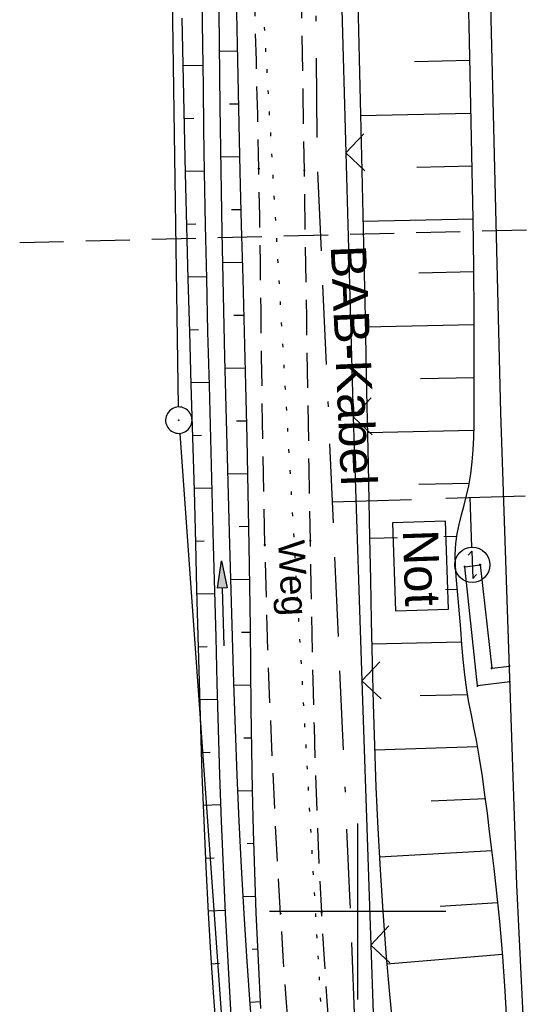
# Model space of a CAD drawing. Extents: x 508885 to 509191, y 457896 to 458644.
# Tile 25 of 58: x 508981 to 509009, y 458195 to 458251. Entities that reach past the tile are written whole.
import ezdxf

# ---------------------------------------------------------------- set-up
doc = ezdxf.new("R2010")
doc.units = 0
doc.header["$LTSCALE"] = 10
doc.header["$MEASUREMENT"] = 0
for name, pattern in [('ACAD_ISO16W100', [73, 15, -6.5, 15, -6.5, 15, -7, 1, -7]), ('AUSGEZOGEN', [0]), ('LT00', [0]), ('LT11', [0.3, 0.2, -0.1]), ('LT17', [0.15, 0.1, -0.05]), ('PUNKTX2_STR', [0.6, 0.1, -0.5])]:
    doc.linetypes.add(name, pattern=pattern)
doc.layers.get('0').update_dxf_attribs({"linetype": 'LT00'})
for name, color, linetype in [('--EK_FBR', 1, 'LT00'), ('--EK_ST-93-1', 30, 'LT17'), ('--EL_DFK_AB_L', 21, 'LT00'), ('--EL_DFK_AB_P', 7, 'LT00'), ('BAB-KABEL', 220, 'ACAD_ISO16W100'), ('BAB-KABEL_TEXT', 221, 'Continuous'), ('BAB-NS_SYB', 221, 'Continuous'), ('BAB-NS_TEXT', 221, 'Continuous'), ('DFK_AB_L', 21, 'LT00'), ('DFK_AB_P', 7, 'LT00'), ('DFK_NUTZUNGSGRENZE', 70, 'PUNKTX2_STR'), ('FELDWEG_TEXT', 250, 'Continuous'), ('PFEIL', 140, 'AUSGEZOGEN'), ('V112_AFBR_BAB', 250, 'LT00'), ('V112_BOESCH', 250, 'LT00'), ('V112_BOSCHUNG', 250, 'LT00'), ('V112_FELDWEG', 250, 'LT11'), ('V112_GEHWEG', 250, 'LT00'), ('V112_GRABEN', 250, 'LT00'), ('V112_RASTER', 250, 'LT00'), ('V112_ZAUN', 40, 'LT00')]:
    doc.layers.add(name, color=color, linetype=linetype)
doc.styles.add('Beschrift', font='ARIAL.TTF')

# ---------------------------------------------------------------- blocks, each defined once
blk = doc.blocks.new('SYMB0003')
at = {"color": 0, "linetype": 'ByBlock'}
for p, q in [((-0.015712, 0), (0.010166, 0.012015)), ((0, -0.021257), (-0.015712, 0)), ((0.010166, 0.012015), (0, -0.021257))]:
    blk.add_line(p, q, dxfattribs=at)
for points in [[(-0.031395, 0.499013), (-0.093691, 0.491144), (-0.154509, 0.475528), (-0.21289, 0.452414), (-0.267913, 0.422164), (-0.318712, 0.385257), (-0.364484, 0.342274), (-0.404509, 0.293893), (-0.438154, 0.240877), (-0.464888, 0.184062), (-0.484292, 0.124345), (-0.496058, 0.062667), (-0.5, 0)], [(0.5, 0), (0.496057, 0.062667), (0.484292, 0.124345), (0.464888, 0.184062), (0.438153, 0.240877), (0.404509, 0.293893), (0.364484, 0.342274), (0.318712, 0.385257), (0.267913, 0.422164), (0.21289, 0.452414), (0.154509, 0.475528), (0.093691, 0.491144), (0.031395, 0.499013), (-0.031395, 0.499013)], [(-0.5, 0), (-0.496058, -0.062667), (-0.484292, -0.124345), (-0.464888, -0.184062), (-0.438154, -0.240877), (-0.404509, -0.293893), (-0.364485, -0.342274), (-0.318712, -0.385257), (-0.267914, -0.422164), (-0.21289, -0.452414), (-0.154509, -0.475529), (-0.093691, -0.491144), (-0.031395, -0.499014), (0.031395, -0.499014)], [(0.031395, -0.499014), (0.093691, -0.491144), (0.154509, -0.475529), (0.21289, -0.452414), (0.267914, -0.422164), (0.318712, -0.385257), (0.364485, -0.342274), (0.404509, -0.293893), (0.438154, -0.240877), (0.464889, -0.184062), (0.484292, -0.124345), (0.496058, -0.062667), (0.5, 0)]]:
    blk.add_lwpolyline(points, dxfattribs=at)
blk = doc.blocks.new('Pfreil3')
at = {"layer": 'PFEIL'}
blk.add_hatch(color=256, dxfattribs=at).paths.add_polyline_path([(-1.549, 0.273), (-1.549, -0.273), (0, 0)])
for p, q in [((-1.549, 0), (-4.831, 0)), ((-1.549, -0.273), (-1.549, 0.273)), ((-1.549, 0.273), (0, 0)), ((0, 0), (-1.549, -0.273))]:
    blk.add_line(p, q, dxfattribs=at)
blk = doc.blocks.new('SYMB0011')
at = {"color": 0, "linetype": 'ByBlock'}
for p, q in [((0.5, 0), (-0.5, 0)), ((0, 0.5), (0, -0.5))]:
    blk.add_line(p, q, dxfattribs=at)
blk = doc.blocks.new('SYMB0024')
at = {"color": 0, "linetype": 'ByBlock'}
for p, q in [((-0.5, 0.5), (0, 0)), ((0, 0), (0.5, 0.5))]:
    blk.add_line(p, q, dxfattribs=at)
blk = doc.blocks.new('NS-SYMB')
at = {"layer": 'BAB-NS_SYB'}
for p, q in [((0.179, 0.071), (0.25, 0)), ((-0.25, 0), (0.25, 0)), ((-0.25, 0), (-0.179, -0.071))]:
    blk.add_line(p, q, dxfattribs=at)
blk.add_circle((0, 0), 0.325, dxfattribs=at)

msp = doc.modelspace()

# ---------------------------------------------------------------- linework, layer by layer
at = {"layer": '--EK_FBR', "linetype": 'LT11', "flags": 128}
for points in [[(509036.495, 457899.887), (509036.18, 457901.445), (509035.062, 457907.213), (509033.993, 457912.99), (509032.97, 457918.776), (509031.993, 457924.569), (509031.553, 457927.268), (509031.121, 457929.969), (509030.694, 457932.671), (509030.271, 457935.373), (509029.848, 457938.075), (509029.425, 457940.777), (509028.998, 457943.479), (509028.424, 457947.064), (509027.843, 457950.648), (509027.257, 457954.231), (509026.668, 457957.814), (509026.077, 457961.397), (509025.487, 457964.979), (509024.901, 457968.562), (509024.319, 457972.146), (509023.744, 457975.731), (509023.164, 457979.405), (509022.591, 457983.079), (509022.024, 457986.755), (509021.461, 457990.431), (509020.901, 457994.108), (509020.34, 457997.785), (509019.779, 458001.461), (509019.214, 458005.138), (509018.804, 458007.79), (509018.394, 458010.442), (509017.988, 458013.095), (509017.588, 458015.749), (509017.198, 458018.404), (509016.82, 458021.06), (509016.457, 458023.719), (509016.124, 458026.293), (509015.805, 458028.868), (509015.497, 458031.445), (509015.198, 458034.023), (509014.904, 458036.602), (509014.614, 458039.182), (509014.323, 458041.761), (509014.03, 458044.34), (509013.73, 458046.919), (509013.422, 458049.496), (509013.07, 458052.329), (509012.707, 458055.161), (509012.337, 458057.991), (509011.962, 458060.821), (509011.586, 458063.651), (509011.213, 458066.481), (509010.845, 458069.312), (509010.486, 458072.144), (509010.138, 458074.976), (509009.807, 458077.811), (509009.557, 458080.047), (509009.317, 458082.285), (509009.082, 458084.523), (509008.849, 458086.762), (509008.617, 458089.001), (509008.381, 458091.24), (509008.115, 458093.715), (509007.844, 458096.19), (509007.574, 458098.665), (509007.307, 458101.14), (509007.047, 458103.616), (509006.798, 458106.093), (509006.563, 458108.57), (509006.347, 458111.049), (509006.152, 458113.529), (509005.983, 458116.01), (509005.843, 458118.493), (509005.765, 458120.206), (509005.698, 458121.919), (509005.639, 458123.633), (509005.584, 458125.347), (509005.529, 458127.061), (509005.469, 458128.775), (509005.402, 458130.489), (509005.323, 458132.202), (509005.142, 458135.285), (509004.908, 458138.365), (509004.621, 458141.44), (509004.28, 458144.51), (509003.884, 458147.573), (509003.367, 458151.035), (509002.778, 458154.484), (509002.115, 458157.921), (509001.736, 458159.729), (509001.342, 458161.534), (509000.937, 458163.337), (509000.526, 458165.138), (509000.113, 458166.939), (508999.705, 458168.741), (508999.305, 458170.544), (508998.918, 458172.349), (508998.549, 458174.157), (508998.204, 458175.97), (508997.794, 458178.337), (508997.428, 458180.711), (508997.102, 458183.092), (508996.812, 458185.48), (508996.554, 458187.871), (508996.325, 458190.267), (508996.121, 458192.666), (508995.938, 458195.068), (508995.772, 458197.47), (508995.62, 458199.873), (508995.325, 458205.103), (508995.078, 458210.331), (508994.879, 458215.559), (508994.729, 458220.789), (508994.671, 458223.459), (508994.623, 458226.13), (508994.582, 458228.801), (508994.546, 458231.473), (508994.511, 458234.144), (508994.475, 458236.816), (508994.435, 458239.488), (508994.388, 458242.159), (508994.323, 458245.233), (508994.247, 458248.307), (508994.164, 458251.38), (508994.075, 458254.453), (508993.983, 458257.526), (508993.891, 458260.6), (508993.8, 458263.673), (508993.716, 458266.642), (508993.639, 458269.611), (508993.57, 458272.581), (508993.511, 458275.55), (508993.465, 458278.52), (508993.433, 458281.49), (508993.418, 458284.46), (508993.418, 458286.652), (508993.425, 458288.845), (508993.436, 458291.037), (508993.447, 458293.23), (508993.464, 458300.395), (508993.449, 458307.561), (508993.404, 458314.726), (508993.375, 458317.831), (508993.343, 458320.937), (508993.31, 458324.042), (508993.278, 458327.147), (508993.249, 458330.252), (508993.227, 458333.358), (508993.212, 458336.463), (508993.207, 458339.461), (508993.21, 458342.46), (508993.22, 458345.458), (508993.233, 458348.457), (508993.25, 458351.455), (508993.267, 458354.454), (508993.283, 458357.452), (508993.297, 458360.455), (508993.31, 458363.459), (508993.325, 458366.462), (508993.344, 458369.465), (508993.368, 458372.469), (508993.401, 458375.472), (508993.443, 458378.475), (508993.517, 458382.413), (508993.613, 458386.35), (508993.733, 458390.287), (508993.879, 458394.222), (508994.051, 458398.157), (508994.251, 458402.09), (508994.421, 458405.053), (508994.604, 458408.014), (508994.798, 458410.975), (508995, 458413.936), (508995.207, 458416.896), (508995.415, 458419.857), (508995.622, 458422.817), (508995.825, 458425.778), (508996, 458428.405), (508996.172, 458431.032), (508996.345, 458433.658), (508996.523, 458436.285), (508996.708, 458438.91), (508996.905, 458441.535), (508997.116, 458444.159), (508997.347, 458446.81), (508997.593, 458449.46), (508997.852, 458452.109), (508998.121, 458454.757), (508998.398, 458457.404), (508998.68, 458460.05), (508998.964, 458462.696), (508999.248, 458465.341), (508999.607, 458468.715), (508999.962, 458472.088), (509000.317, 458475.462), (509000.673, 458478.837), (509001.033, 458482.214), (509001.398, 458485.592), (509001.537, 458486.858), (509001.683, 458488.124), (509001.839, 458489.388), (509002.011, 458490.649), (509002.204, 458491.906), (509002.422, 458493.158), (509002.671, 458494.404), (509002.919, 458495.501), (509003.186, 458496.595), (509003.465, 458497.686), (509003.747, 458498.776), (509004.026, 458499.867), (509004.292, 458500.961), (509004.538, 458502.059), (509004.745, 458503.089), (509004.932, 458504.123), (509005.106, 458505.16), (509005.271, 458506.198), (509005.434, 458507.237), (509005.6, 458508.276), (509005.834, 458509.672), (509006.078, 458511.067), (509006.327, 458512.46), (509006.577, 458513.853), (509006.822, 458515.247), (509007.057, 458516.642), (509007.382, 458518.714), (509007.679, 458520.79), (509007.954, 458522.87), (509008.21, 458524.952), (509008.451, 458527.037), (509008.683, 458529.123), (509008.908, 458531.21), (509009.131, 458533.298), (509009.357, 458535.386), (509009.59, 458537.472), (509009.967, 458540.675), (509010.368, 458543.875), (509010.79, 458547.071), (509011.23, 458550.265), (509011.687, 458553.457), (509012.157, 458556.646), (509012.638, 458559.834), (509012.972, 458562.009)], [(509038.565, 457899.833), (509038.517, 457900.069), (509037.883, 457903.29), (509037.269, 457906.515), (509036.673, 457909.744), (509036.094, 457912.975), (509035.529, 457916.21), (509034.975, 457919.447), (509034.431, 457922.685), (509033.894, 457925.924), (509033.274, 457929.705), (509032.66, 457933.487), (509032.048, 457937.268), (509031.437, 457941.05), (509030.825, 457944.831), (509030.073, 457949.46), (509029.318, 457954.088), (509028.561, 457958.716), (509027.805, 457963.344), (509027.05, 457967.973), (509026.298, 457972.601), (509025.55, 457977.231), (509025.432, 457977.97), (509024.588, 457983.254), (509023.637, 457989.278), (509022.699, 457995.304), (509021.775, 458001.333), (509020.867, 458007.364), (509020.383, 458010.623), (509019.907, 458013.882), (509019.439, 458017.143), (509018.981, 458020.405), (509018.535, 458023.669), (509018.1, 458026.959), (509017.676, 458030.25), (509017.263, 458033.543), (509016.858, 458036.837), (509016.459, 458040.132), (509016.063, 458043.428), (509015.67, 458046.723), (509015.276, 458050.019), (509014.789, 458054.069), (509014.301, 458058.119), (509013.812, 458062.168), (509013.323, 458066.218), (509012.837, 458070.268), (509012.354, 458074.318), (509011.875, 458078.369), (509011.481, 458081.748), (509011.093, 458085.129), (509010.712, 458088.51), (509010.341, 458091.894), (509009.979, 458095.299), (509009.631, 458098.705), (509009.3, 458102.114), (509008.988, 458105.524), (509008.698, 458108.935), (509008.432, 458112.348), (509008.194, 458115.761), (509007.986, 458119.175), (509007.849, 458121.785), (509007.732, 458124.396), (509007.637, 458127.01), (509007.565, 458129.626), (509007.518, 458132.247), (509007.501, 458133.81), (509007.487, 458135.373), (509007.471, 458136.937), (509007.445, 458138.499), (509007.404, 458140.06), (509007.342, 458141.618), (509007.253, 458143.172), (509007.13, 458144.722), (509006.968, 458146.267), (509006.76, 458147.805), (509006.538, 458149.147), (509006.281, 458150.484), (509005.996, 458151.817), (509005.688, 458153.148), (509005.363, 458154.475), (509005.027, 458155.801), (509004.684, 458157.126), (509004.341, 458158.451), (509003.701, 458160.974), (509003.083, 458163.5), (509002.491, 458166.03), (509001.928, 458168.564), (509001.397, 458171.104), (509000.901, 458173.651), (509000.446, 458176.205), (509000.023, 458178.82), (508999.643, 458181.443), (508999.302, 458184.073), (508998.998, 458186.708), (508998.729, 458189.348), (508998.493, 458191.991), (508998.286, 458194.637), (508998.107, 458197.286), (508997.952, 458199.935), (508997.821, 458202.574), (508997.709, 458205.212), (508997.615, 458207.851), (508997.535, 458210.49), (508997.467, 458213.13), (508997.408, 458215.769), (508997.357, 458218.408), (508997.309, 458221.048), (508997.238, 458225.249), (508997.17, 458229.451), (508997.104, 458233.653), (508997.038, 458237.855), (508996.97, 458242.057), (508996.898, 458246.465), (508996.823, 458250.873), (508996.748, 458255.28), (508996.673, 458259.688), (508996.6, 458264.095), (508996.537, 458268.034), (508996.477, 458271.972), (508996.423, 458275.91), (508996.375, 458279.848), (508996.336, 458283.787), (508996.311, 458286.935), (508996.291, 458290.084), (508996.275, 458293.232), (508996.262, 458296.326), (508996.25, 458299.421), (508996.237, 458302.515), (508996.222, 458305.609), (508996.201, 458308.703), (508996.174, 458311.798), (508996.139, 458314.892), (508996.102, 458317.583), (508996.059, 458320.274), (508996.016, 458322.965), (508995.976, 458325.655), (508995.942, 458328.346), (508995.917, 458331.037), (508995.904, 458333.727), (508995.908, 458336.418), (508995.927, 458338.789), (508995.957, 458341.159), (508995.996, 458343.53), (508996.039, 458345.901), (508996.084, 458348.272), (508996.126, 458350.643), (508996.162, 458353.014), (508996.189, 458355.385), (508996.203, 458357.756), (508996.202, 458360.048), (508996.19, 458362.339), (508996.171, 458364.631), (508996.149, 458366.923), (508996.128, 458369.215), (508996.113, 458371.506), (508996.107, 458373.798), (508996.115, 458376.089), (508996.141, 458378.38), (508996.19, 458380.737), (508996.259, 458383.094), (508996.346, 458385.451), (508996.448, 458387.807), (508996.562, 458390.163), (508996.685, 458392.519), (508996.814, 458394.875), (508996.947, 458397.23), (508997.08, 458399.586), (508997.261, 458402.829), (508997.441, 458406.072), (508997.621, 458409.315), (508997.806, 458412.557), (508997.997, 458415.798), (508998.198, 458419.039), (508998.41, 458422.279), (508998.637, 458425.518), (508998.832, 458428.137), (508999.036, 458430.755), (508999.246, 458433.373), (508999.459, 458435.99), (508999.672, 458438.608), (508999.882, 458441.226), (509000.087, 458443.845), (509000.265, 458446.202), (509000.441, 458448.559), (509000.616, 458450.916), (509000.795, 458453.272), (509000.98, 458455.628), (509001.176, 458457.983), (509001.385, 458460.336), (509001.611, 458462.688), (509001.857, 458465.037), (509002.148, 458467.57), (509002.462, 458470.1), (509002.797, 458472.627), (509003.148, 458475.153), (509003.513, 458477.678), (509003.887, 458480.201), (509004.267, 458482.723), (509004.65, 458485.244), (509005.089, 458488.136), (509005.53, 458491.028), (509005.976, 458493.92), (509006.216, 458495.452), (509006.463, 458496.982), (509006.72, 458498.511), (509006.994, 458500.036), (509007.288, 458501.558), (509007.534, 458502.749), (509007.789, 458503.938), (509008.045, 458505.126), (509008.296, 458506.316), (509008.535, 458507.508), (509008.807, 458508.988), (509009.053, 458510.473), (509009.279, 458511.962), (509009.489, 458513.454), (509009.686, 458514.947), (509009.875, 458516.442), (509010.157, 458518.738), (509010.431, 458521.034), (509010.702, 458523.331), (509010.971, 458525.627), (509011.242, 458527.923), (509011.518, 458530.218), (509011.8, 458532.511), (509012.092, 458534.804), (509012.396, 458537.095), (509012.754, 458539.657), (509013.127, 458542.216), (509013.513, 458544.774), (509013.909, 458547.331), (509014.31, 458549.888), (509014.714, 458552.443), (509015.118, 458555), (509015.517, 458557.556), (509015.91, 458560.114), (509016.02, 458560.853)]]:
    msp.add_lwpolyline(points, dxfattribs=at)
at = {"layer": '--EK_FBR'}
msp.add_lwpolyline([(509044.934, 457899.665), (509044.777, 457900.436), (509040.408, 457923.488), (509036.279, 457946.653), (509032.268, 457970.926), (509028.788, 457993.791), (509025.498, 458016.924), (509022.446, 458040.247), (509019.611, 458064.199), (509017.252, 458086.404), (509014.912, 458111.539), (509013.017, 458134.288), (509011.423, 458156.375), (509010.071, 458179.707), (509009.028, 458201.516), (509008.114, 458228.311), (509007.506, 458252.996), (509007.222, 458275.046), (509007.268, 458299.378), (509007.454, 458322.883), (509007.977, 458345.83)], dxfattribs=at)
at = {"layer": '--EK_ST-93-1', "ltscale": 2.5}
msp.add_line((509020.806, 458238.968), (508980.827, 458237.95), dxfattribs=at)
at = {"layer": '--EL_DFK_AB_L'}
for p, q in [((508989.839, 458228.639), (508989.002, 458284.56)), ((508989.904, 458227.141), (508995.257, 458151.897))]:
    msp.add_line(p, q, dxfattribs=at)
at = {"layer": 'BAB-KABEL', "ltscale": 0.03}
msp.add_line((509006.464, 458220.676), (509006.374, 458223.498), dxfattribs=at)
at = {"layer": 'BAB-KABEL', "ltscale": 0.03, "flags": 128}
for points in [[(509030.381, 458640.305), (509028.862, 458630.359), (509025.782, 458607.356), (509022.865, 458586.792), (509019.457, 458565.396), (509016.703, 458545.969), (509012.658, 458524.774), (509009.414, 458505.662), (509006.499, 458487.362), (509004.395, 458471.637), (509001.968, 458455.15), (509000.184, 458433.437), (508998.889, 458411.254), (508997.915, 458389.213), (508997.751, 458367.359), (508997.427, 458340.488), (508997.265, 458311.669), (508997.265, 458292.245), (508997.694, 458242.661), (508999.533, 458200.892), (509000.202, 458184.134), (509007.234, 458146.46), (509010.333, 458117.354), (509014.944, 458076.455), (509017.63, 458049.491), (509019.256, 458036.621), (509024.514, 457998.778), (509025.455, 457991.53), (509029.992, 457962.287), (509036.078, 457925.561), (509040.905, 457899.771)], [(508998.548, 458223.249), (509037.078, 458224.474), (509037.269, 458218.477), (509035.869, 458218.433), (509035.846, 458220.755)]]:
    msp.add_lwpolyline(points, dxfattribs=at)
at = {"layer": 'DFK_AB_L'}
for p, q in [((508989.839, 458228.639), (508989.002, 458284.56)), ((508989.904, 458227.141), (508995.257, 458151.897))]:
    msp.add_line(p, q, dxfattribs=at)
at = {"layer": 'DFK_NUTZUNGSGRENZE', "ltscale": 0.2}
msp.add_line((509000.53, 458149.369), (508992.69, 458285.27), dxfattribs=at)
at = {"layer": 'V112_AFBR_BAB'}
msp.add_lwpolyline([(509044.934, 457899.665), (509044.777, 457900.436), (509040.408, 457923.488), (509036.279, 457946.653), (509032.268, 457970.926), (509028.788, 457993.791), (509025.498, 458016.924), (509022.446, 458040.247), (509019.611, 458064.199), (509017.252, 458086.404), (509014.912, 458111.539), (509013.017, 458134.288), (509011.423, 458156.375), (509010.071, 458179.707), (509009.028, 458201.516), (509008.114, 458228.311), (509007.506, 458252.996), (509007.222, 458275.046), (509007.268, 458299.378), (509007.454, 458322.883), (509007.977, 458345.83)], dxfattribs=at)
at = {"layer": 'V112_BOESCH'}
for points in [[(508994.509, 458194.49), (508994.361, 458197.209), (508994.238, 458199.928), (508994.155, 458202.248), (508994.088, 458204.567), (508994.036, 458206.884), (508993.995, 458209.2), (508993.962, 458211.515), (508993.933, 458213.83), (508993.906, 458216.144), (508993.877, 458218.458), (508993.843, 458220.772), (508993.788, 458223.803), (508993.722, 458226.835), (508993.649, 458229.867), (508993.57, 458232.9), (508993.49, 458235.933), (508993.41, 458238.966), (508993.334, 458241.999), (508993.251, 458245.608), (508993.175, 458249.218), (508993.104, 458252.827)], [(509008.468, 458193.488), (509008.357, 458195.468), (509008.222, 458197.446), (509008.056, 458199.421), (509007.856, 458201.393), (509007.735, 458202.442), (509007.607, 458203.491), (509007.476, 458204.54), (509007.347, 458205.58), (509007.213, 458206.619), (509007.069, 458207.657), (509006.909, 458208.693), (509006.726, 458209.725), (509006.585, 458210.44), (509006.44, 458211.153), (509006.301, 458211.867), (509006.178, 458212.583), (509006.061, 458213.439), (509005.971, 458214.298), (509005.9, 458215.16), (509005.836, 458216.025), (509005.773, 458216.892), (509005.699, 458217.761), (509005.638, 458218.388), (509005.58, 458219.015), (509005.54, 458219.64), (509005.531, 458220.262), (509005.566, 458220.88), (509005.643, 458221.429), (509005.754, 458221.974), (509005.887, 458222.518), (509006.029, 458223.061), (509006.168, 458223.605), (509006.291, 458224.152), (509006.409, 458224.834), (509006.491, 458225.52), (509006.544, 458226.21), (509006.574, 458226.902), (509006.59, 458227.596), (509006.597, 458228.291), (509006.608, 458231.054), (509006.601, 458233.812), (509006.578, 458236.567), (509006.541, 458239.319), (509006.493, 458242.069), (509006.438, 458244.817), (509006.376, 458247.565), (509006.312, 458250.313), (509006.248, 458253.061)], [(509000, 458251.601), (509000.08, 458248.415), (509000.154, 458245.229), (509000.226, 458242.043), (509000.319, 458237.877), (509000.41, 458233.71), (509000.5, 458229.543), (509000.587, 458225.376), (509000.668, 458221.208), (509000.713, 458218.85), (509000.759, 458216.492), (509000.81, 458214.134), (509000.87, 458211.777), (509000.941, 458209.42), (509001.027, 458207.064), (509001.132, 458204.71), (509001.259, 458202.357), (509001.411, 458200.006), (509001.59, 458197.658), (509001.795, 458195.311), (509002.02, 458192.966)], [(508990.029, 458250.702), (508990.112, 458246.306), (508990.21, 458241.911), (508990.286, 458238.909), (508990.367, 458235.908), (508990.452, 458232.906), (508990.539, 458229.905), (508990.626, 458226.904), (508990.711, 458223.902), (508990.793, 458220.901), (508990.861, 458218.277), (508990.928, 458215.653), (508990.997, 458213.029), (508991.074, 458210.405), (508991.16, 458207.781), (508991.26, 458205.158), (508991.377, 458202.535), (508991.515, 458199.913), (508991.653, 458197.652), (508991.805, 458195.391), (508991.968, 458193.13)]]:
    msp.add_lwpolyline(points, dxfattribs=at)
at = {"layer": 'V112_BOSCHUNG'}
for p, q in [((508993.183, 458248.836), (508992.155, 458248.817)), ((509003.222, 458248.253), (509006.359, 458248.328)), ((508991.207, 458248.021), (508990.078, 458248.001)), ((508993.246, 458245.836), (508992.718, 458245.827)), ((508990.693, 458245.012), (508990.14, 458245.002)), ((509000.155, 458245.19), (509006.427, 458245.318)), ((508993.314, 458242.837), (508992.232, 458242.818)), ((509003.355, 458242.255), (509006.489, 458242.319)), ((508991.29, 458242.022), (508990.208, 458242.003)), ((508993.388, 458239.838), (508992.835, 458239.828)), ((509000.289, 458239.192), (509006.541, 458239.319)), ((508990.814, 458239.013), (508990.283, 458239.004)), ((508993.466, 458236.839), (508992.341, 458236.819)), ((508991.41, 458236.023), (508990.364, 458236.005)), ((509003.468, 458236.256), (509006.58, 458236.319)), ((508993.546, 458233.84), (508992.976, 458233.83)), ((509000.422, 458233.193), (509006.603, 458233.319)), ((508990.965, 458233.015), (508990.449, 458233.006)), ((508993.624, 458230.841), (508992.478, 458230.82)), ((508991.558, 458230.024), (508990.536, 458230.007)), ((509003.547, 458230.256), (509006.607, 458230.319)), ((508993.699, 458227.841), (508993.126, 458227.831)), ((508991.131, 458227.017), (508990.623, 458227.008)), ((509000.549, 458227.194), (509006.585, 458227.318)), ((508993.767, 458224.842), (508992.633, 458224.822)), ((509003.466, 458224.253), (509006.322, 458224.312)), ((508991.719, 458224.026), (508990.708, 458224.009)), ((508993.825, 458221.843), (508993.27, 458221.833)), ((508991.295, 458221.018), (508990.79, 458221.01)), ((509000.669, 458221.196), (509005.621, 458221.297)), ((508993.871, 458218.843), (508992.798, 458218.824)), ((509003.186, 458218.246), (509005.647, 458218.296)), ((508991.877, 458218.028), (508990.867, 458218.011)), ((508993.909, 458215.843), (508993.397, 458215.834)), ((509000.786, 458215.197), (509005.889, 458215.301)), ((508991.449, 458215.02), (508990.944, 458215.008)), ((508993.945, 458212.843), (508992.978, 458212.826)), ((508992.036, 458212.037), (508991.026, 458212.006)), ((509003.54, 458212.252), (509006.221, 458212.317)), ((508993.985, 458209.844), (508993.534, 458209.836)), ((509000.95, 458209.168), (509006.794, 458209.355)), ((508991.621, 458209.023), (508991.118, 458209.005)), ((508994.037, 458206.844), (508993.202, 458206.829)), ((509004.154, 458206.271), (509007.241, 458206.404)), ((508992.224, 458206.043), (508991.226, 458206.006)), ((508994.107, 458203.848), (508993.724, 458203.838)), ((508991.847, 458203.027), (508991.355, 458203.006)), ((509001.216, 458203.109), (509007.611, 458203.453)), ((508994.203, 458200.852), (508993.501, 458200.83)), ((509004.678, 458200.292), (509007.949, 458200.514)), ((508992.472, 458200.055), (508991.51, 458200.007)), ((508994.329, 458197.859), (508994.009, 458197.844)), ((509001.642, 458197.035), (509008.212, 458197.571)), ((508992.16, 458197.036), (508991.694, 458197.01)), ((508994.487, 458194.865), (508993.899, 458194.835))]:
    msp.add_line(p, q, dxfattribs=at)
at = {"layer": 'V112_FELDWEG', "flags": 128}
for points in [[(509036.495, 457899.887), (509036.18, 457901.445), (509035.062, 457907.213), (509033.993, 457912.99), (509032.97, 457918.776), (509031.993, 457924.569), (509031.553, 457927.268), (509031.121, 457929.969), (509030.694, 457932.671), (509030.271, 457935.373), (509029.848, 457938.075), (509029.425, 457940.777), (509028.998, 457943.479), (509028.424, 457947.064), (509027.843, 457950.648), (509027.257, 457954.231), (509026.668, 457957.814), (509026.077, 457961.397), (509025.487, 457964.979), (509024.901, 457968.562), (509024.319, 457972.146), (509023.744, 457975.731), (509023.164, 457979.405), (509022.591, 457983.079), (509022.024, 457986.755), (509021.461, 457990.431), (509020.901, 457994.108), (509020.34, 457997.785), (509019.779, 458001.461), (509019.214, 458005.138), (509018.804, 458007.79), (509018.394, 458010.442), (509017.988, 458013.095), (509017.588, 458015.749), (509017.198, 458018.404), (509016.82, 458021.06), (509016.457, 458023.719), (509016.124, 458026.293), (509015.805, 458028.868), (509015.497, 458031.445), (509015.198, 458034.023), (509014.904, 458036.602), (509014.614, 458039.182), (509014.323, 458041.761), (509014.03, 458044.34), (509013.73, 458046.919), (509013.422, 458049.496), (509013.07, 458052.329), (509012.707, 458055.161), (509012.337, 458057.991), (509011.962, 458060.821), (509011.586, 458063.651), (509011.213, 458066.481), (509010.845, 458069.312), (509010.486, 458072.144), (509010.138, 458074.976), (509009.807, 458077.811), (509009.557, 458080.047), (509009.317, 458082.285), (509009.082, 458084.523), (509008.849, 458086.762), (509008.617, 458089.001), (509008.381, 458091.24), (509008.115, 458093.715), (509007.844, 458096.19), (509007.574, 458098.665), (509007.307, 458101.14), (509007.047, 458103.616), (509006.798, 458106.093), (509006.563, 458108.57), (509006.347, 458111.049), (509006.152, 458113.529), (509005.983, 458116.01), (509005.843, 458118.493), (509005.765, 458120.206), (509005.698, 458121.919), (509005.639, 458123.633), (509005.584, 458125.347), (509005.529, 458127.061), (509005.469, 458128.775), (509005.402, 458130.489), (509005.323, 458132.202), (509005.142, 458135.285), (509004.908, 458138.365), (509004.621, 458141.44), (509004.28, 458144.51), (509003.884, 458147.573), (509003.367, 458151.035), (509002.778, 458154.484), (509002.115, 458157.921), (509001.736, 458159.729), (509001.342, 458161.534), (509000.937, 458163.337), (509000.526, 458165.138), (509000.113, 458166.939), (508999.705, 458168.741), (508999.305, 458170.544), (508998.918, 458172.349), (508998.549, 458174.157), (508998.204, 458175.97), (508997.794, 458178.337), (508997.428, 458180.711), (508997.102, 458183.092), (508996.812, 458185.48), (508996.554, 458187.871), (508996.325, 458190.267), (508996.121, 458192.666), (508995.938, 458195.068), (508995.772, 458197.47), (508995.62, 458199.873), (508995.325, 458205.103), (508995.078, 458210.331), (508994.879, 458215.559), (508994.729, 458220.789), (508994.671, 458223.459), (508994.623, 458226.13), (508994.582, 458228.801), (508994.546, 458231.473), (508994.511, 458234.144), (508994.475, 458236.816), (508994.435, 458239.488), (508994.388, 458242.159), (508994.323, 458245.233), (508994.247, 458248.307), (508994.164, 458251.38), (508994.075, 458254.453), (508993.983, 458257.526), (508993.891, 458260.6), (508993.8, 458263.673), (508993.716, 458266.642), (508993.639, 458269.611), (508993.57, 458272.581), (508993.511, 458275.55), (508993.465, 458278.52), (508993.433, 458281.49), (508993.418, 458284.46), (508993.418, 458286.652), (508993.425, 458288.845), (508993.436, 458291.037), (508993.447, 458293.23), (508993.464, 458300.395), (508993.449, 458307.561), (508993.404, 458314.726), (508993.375, 458317.831), (508993.343, 458320.937), (508993.31, 458324.042), (508993.278, 458327.147), (508993.249, 458330.252), (508993.227, 458333.358), (508993.212, 458336.463), (508993.207, 458339.461), (508993.21, 458342.46), (508993.22, 458345.458), (508993.233, 458348.457), (508993.25, 458351.455), (508993.267, 458354.454), (508993.283, 458357.452), (508993.297, 458360.455), (508993.31, 458363.459), (508993.325, 458366.462), (508993.344, 458369.465), (508993.368, 458372.469), (508993.401, 458375.472), (508993.443, 458378.475), (508993.517, 458382.413), (508993.613, 458386.35), (508993.733, 458390.287), (508993.879, 458394.222), (508994.051, 458398.157), (508994.251, 458402.09), (508994.421, 458405.053), (508994.604, 458408.014), (508994.798, 458410.975), (508995, 458413.936), (508995.207, 458416.896), (508995.415, 458419.857), (508995.622, 458422.817), (508995.825, 458425.778), (508996, 458428.405), (508996.172, 458431.032), (508996.345, 458433.658), (508996.523, 458436.285), (508996.708, 458438.91), (508996.905, 458441.535), (508997.116, 458444.159), (508997.347, 458446.81), (508997.593, 458449.46), (508997.852, 458452.109), (508998.121, 458454.757), (508998.398, 458457.404), (508998.68, 458460.05), (508998.964, 458462.696), (508999.248, 458465.341), (508999.607, 458468.715), (508999.962, 458472.088), (509000.317, 458475.462), (509000.673, 458478.837), (509001.033, 458482.214), (509001.398, 458485.592), (509001.537, 458486.858), (509001.683, 458488.124), (509001.839, 458489.388), (509002.011, 458490.649), (509002.204, 458491.906), (509002.422, 458493.158), (509002.671, 458494.404), (509002.919, 458495.501), (509003.186, 458496.595), (509003.465, 458497.686), (509003.747, 458498.776), (509004.026, 458499.867), (509004.292, 458500.961), (509004.538, 458502.059), (509004.745, 458503.089), (509004.932, 458504.123), (509005.106, 458505.16), (509005.271, 458506.198), (509005.434, 458507.237), (509005.6, 458508.276), (509005.834, 458509.672), (509006.078, 458511.067), (509006.327, 458512.46), (509006.577, 458513.853), (509006.822, 458515.247), (509007.057, 458516.642), (509007.382, 458518.714), (509007.679, 458520.79), (509007.954, 458522.87), (509008.21, 458524.952), (509008.451, 458527.037), (509008.683, 458529.123), (509008.908, 458531.21), (509009.131, 458533.298), (509009.357, 458535.386), (509009.59, 458537.472), (509009.967, 458540.675), (509010.368, 458543.875), (509010.79, 458547.071), (509011.23, 458550.265), (509011.687, 458553.457), (509012.157, 458556.646), (509012.638, 458559.834), (509013.128, 458563.021), (509013.641, 458566.312), (509014.158, 458569.602), (509014.677, 458572.891), (509015.197, 458576.181), (509015.714, 458579.471), (509016.227, 458582.762), (509016.734, 458586.053), (509017.232, 458589.346), (509017.722, 458592.655), (509018.203, 458595.966), (509018.676, 458599.277), (509019.145, 458602.59), (509019.61, 458605.902), (509020.074, 458609.215), (509020.538, 458612.528), (509021.005, 458615.841), (509021.668, 458620.493), (509022.341, 458625.143), (509023.026, 458629.792), (509023.723, 458634.439), (509024.434, 458639.083), (509024.648, 458640.455)], [(509038.565, 457899.833), (509038.517, 457900.069), (509037.883, 457903.29), (509037.269, 457906.515), (509036.673, 457909.743), (509036.094, 457912.975), (509035.529, 457916.21), (509034.975, 457919.447), (509034.431, 457922.685), (509033.894, 457925.924), (509033.274, 457929.705), (509032.66, 457933.487), (509032.048, 457937.268), (509031.437, 457941.05), (509030.825, 457944.831), (509030.073, 457949.46), (509029.318, 457954.088), (509028.561, 457958.716), (509027.805, 457963.344), (509027.05, 457967.973), (509026.298, 457972.601), (509025.55, 457977.231), (509024.588, 457983.254), (509023.637, 457989.278), (509022.699, 457995.304), (509021.775, 458001.333), (509020.867, 458007.364), (509020.383, 458010.623), (509019.907, 458013.882), (509019.439, 458017.143), (509018.981, 458020.405), (509018.535, 458023.669), (509018.1, 458026.959), (509017.676, 458030.25), (509017.263, 458033.543), (509016.858, 458036.837), (509016.459, 458040.132), (509016.063, 458043.428), (509015.67, 458046.723), (509015.276, 458050.019), (509014.789, 458054.069), (509014.301, 458058.119), (509013.812, 458062.168), (509013.323, 458066.218), (509012.837, 458070.268), (509012.354, 458074.318), (509011.875, 458078.369), (509011.481, 458081.748), (509011.093, 458085.129), (509010.712, 458088.51), (509010.341, 458091.894), (509009.979, 458095.299), (509009.631, 458098.705), (509009.3, 458102.114), (509008.988, 458105.524), (509008.698, 458108.935), (509008.432, 458112.348), (509008.194, 458115.761), (509007.986, 458119.175), (509007.849, 458121.785), (509007.732, 458124.396), (509007.637, 458127.01), (509007.565, 458129.626), (509007.518, 458132.247), (509007.501, 458133.81), (509007.487, 458135.373), (509007.471, 458136.937), (509007.445, 458138.499), (509007.404, 458140.06), (509007.342, 458141.618), (509007.253, 458143.172), (509007.13, 458144.722), (509006.968, 458146.267), (509006.76, 458147.805), (509006.538, 458149.147), (509006.281, 458150.484), (509005.996, 458151.817), (509005.688, 458153.148), (509005.363, 458154.475), (509005.027, 458155.801), (509004.684, 458157.126), (509004.341, 458158.451), (509003.701, 458160.974), (509003.083, 458163.5), (509002.491, 458166.03), (509001.928, 458168.564), (509001.397, 458171.104), (509000.901, 458173.651), (509000.446, 458176.205), (509000.023, 458178.82), (508999.643, 458181.443), (508999.302, 458184.073), (508998.998, 458186.708), (508998.729, 458189.348), (508998.493, 458191.991), (508998.286, 458194.637), (508998.107, 458197.286), (508997.952, 458199.935), (508997.821, 458202.574), (508997.709, 458205.212), (508997.615, 458207.851), (508997.535, 458210.49), (508997.467, 458213.13), (508997.408, 458215.769), (508997.357, 458218.408), (508997.309, 458221.048), (508997.238, 458225.249), (508997.17, 458229.451), (508997.104, 458233.653), (508997.038, 458237.855), (508996.97, 458242.057), (508996.898, 458246.465), (508996.823, 458250.873), (508996.748, 458255.28), (508996.673, 458259.688), (508996.6, 458264.095), (508996.537, 458268.034), (508996.477, 458271.972), (508996.423, 458275.91), (508996.375, 458279.848), (508996.336, 458283.787), (508996.311, 458286.935), (508996.291, 458290.084), (508996.275, 458293.232), (508996.262, 458296.326), (508996.25, 458299.421), (508996.237, 458302.515), (508996.222, 458305.609), (508996.201, 458308.703), (508996.174, 458311.798), (508996.139, 458314.892), (508996.102, 458317.583), (508996.059, 458320.274), (508996.016, 458322.965), (508995.976, 458325.655), (508995.942, 458328.346), (508995.917, 458331.037), (508995.904, 458333.727), (508995.908, 458336.418), (508995.927, 458338.789), (508995.957, 458341.159), (508995.996, 458343.53), (508996.039, 458345.901), (508996.084, 458348.272), (508996.126, 458350.643), (508996.162, 458353.014), (508996.189, 458355.385), (508996.203, 458357.756), (508996.202, 458360.048), (508996.19, 458362.339), (508996.171, 458364.631), (508996.149, 458366.923), (508996.128, 458369.215), (508996.113, 458371.506), (508996.107, 458373.798), (508996.115, 458376.089), (508996.141, 458378.38), (508996.19, 458380.737), (508996.259, 458383.094), (508996.346, 458385.451), (508996.448, 458387.807), (508996.562, 458390.163), (508996.685, 458392.519), (508996.814, 458394.875), (508996.947, 458397.23), (508997.08, 458399.586), (508997.261, 458402.829), (508997.441, 458406.072), (508997.621, 458409.315), (508997.806, 458412.557), (508997.997, 458415.798), (508998.198, 458419.039), (508998.41, 458422.279), (508998.637, 458425.518), (508998.832, 458428.137), (508999.036, 458430.755), (508999.246, 458433.373), (508999.459, 458435.99), (508999.672, 458438.608), (508999.882, 458441.226), (509000.087, 458443.845), (509000.265, 458446.202), (509000.441, 458448.559), (509000.616, 458450.916), (509000.795, 458453.272), (509000.98, 458455.628), (509001.176, 458457.983), (509001.385, 458460.336), (509001.611, 458462.688), (509001.857, 458465.037), (509002.148, 458467.57), (509002.462, 458470.1), (509002.797, 458472.627), (509003.148, 458475.153), (509003.513, 458477.678), (509003.887, 458480.201), (509004.267, 458482.723), (509004.65, 458485.244), (509005.089, 458488.136), (509005.53, 458491.028), (509005.976, 458493.92), (509006.216, 458495.452), (509006.463, 458496.982), (509006.72, 458498.511), (509006.994, 458500.036), (509007.288, 458501.558), (509007.534, 458502.749), (509007.789, 458503.938), (509008.045, 458505.126), (509008.296, 458506.316), (509008.535, 458507.508), (509008.807, 458508.988), (509009.053, 458510.473), (509009.279, 458511.962), (509009.489, 458513.454), (509009.686, 458514.947), (509009.875, 458516.442), (509010.157, 458518.738), (509010.431, 458521.034), (509010.702, 458523.331), (509010.971, 458525.627), (509011.242, 458527.923), (509011.518, 458530.218), (509011.8, 458532.511), (509012.092, 458534.804), (509012.396, 458537.095), (509012.754, 458539.657), (509013.127, 458542.216), (509013.513, 458544.774), (509013.909, 458547.331), (509014.31, 458549.888), (509014.714, 458552.443), (509015.118, 458555), (509015.517, 458557.556), (509015.91, 458560.114), (509016.292, 458562.673), (509016.666, 458565.267), (509017.028, 458567.862), (509017.382, 458570.459), (509017.728, 458573.056), (509018.07, 458575.654), (509018.411, 458578.252), (509018.752, 458580.851), (509019.096, 458583.448), (509019.446, 458586.045), (509019.804, 458588.641), (509020.23, 458591.642), (509020.668, 458594.641), (509021.116, 458597.639), (509021.571, 458600.636), (509022.031, 458603.633), (509022.494, 458606.629), (509022.957, 458609.624), (509023.42, 458612.62), (509023.878, 458615.617), (509024.403, 458619.094), (509024.923, 458622.571), (509025.44, 458626.049), (509025.957, 458629.527), (509026.476, 458633.005), (509027, 458636.481), (509027.532, 458639.957), (509027.598, 458640.378)]]:
    msp.add_lwpolyline(points, dxfattribs=at)
at = {"layer": 'V112_GEHWEG'}
msp.add_lwpolyline([(509008.614, 458213.037), (509006.797, 458212.809), (509006.067, 458219.563), (509006.941, 458219.675), (509007.602, 458213.807), (509008.596, 458213.925)], dxfattribs=at)
at = {"layer": 'V112_GRABEN'}
for points in [[(508994.068, 458192.572), (508993.886, 458195.01), (508993.714, 458197.449), (508993.557, 458199.889), (508993.408, 458202.504), (508993.278, 458205.12), (508993.164, 458207.737), (508993.063, 458210.355), (508992.973, 458212.974), (508992.891, 458215.593), (508992.815, 458218.212), (508992.742, 458220.831), (508992.645, 458224.373), (508992.551, 458227.915), (508992.462, 458231.457), (508992.379, 458234.999), (508992.306, 458238.542), (508992.243, 458242.084), (508992.192, 458245.678), (508992.151, 458249.272), (508992.119, 458252.866)], [(508991.159, 458251.639), (508991.191, 458249.226), (508991.222, 458246.812), (508991.254, 458244.399), (508991.291, 458241.986), (508991.347, 458238.959), (508991.412, 458235.932), (508991.484, 458232.905), (508991.562, 458229.879), (508991.643, 458226.852), (508991.725, 458223.825), (508991.805, 458220.798), (508991.873, 458218.184), (508991.94, 458215.57), (508992.01, 458212.957), (508992.084, 458210.343), (508992.166, 458207.73), (508992.258, 458205.118), (508992.361, 458202.506), (508992.479, 458199.896), (508992.639, 458196.813), (508992.82, 458193.73)]]:
    msp.add_lwpolyline(points, dxfattribs=at)
at = {"layer": 'V112_RASTER'}
for p, q in [((509000, 458195), (509000, 458205)), ((509005, 458200), (508995, 458200))]:
    msp.add_line(p, q, dxfattribs=at)
at = {"layer": 'V112_ZAUN'}
for p, q in [((508998.897, 458258.063), (508999.316, 458243.068)), ((508999.316, 458243.068), (508999.735, 458228.074)), ((509000.232, 458213.083), (509000.738, 458198.091))]:
    msp.add_line(p, q, dxfattribs=at)
for points in [[(508999.735, 458228.074), (508999.785, 458226.305), (509000.232, 458213.083)], [(509000.738, 458198.091), (509001.129, 458186.508), (509001.754, 458183.156)]]:
    msp.add_lwpolyline(points, dxfattribs=at)

# ---------------------------------------------------------------- block references
at = {"layer": '--EL_DFK_AB_P', "xscale": 1.500000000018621, "yscale": 1.5, "zscale": 1.5, "rotation": 264.7377099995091}
msp.add_blockref('SYMB0003', (508989.85, 458227.889), dxfattribs=at)
at = {"layer": 'BAB-NS_SYB', "xscale": 3.075000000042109, "yscale": 3.075000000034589, "zscale": 3.075, "rotation": 271.9536658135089}
msp.add_blockref('NS-SYMB', (509006.496, 458219.677), dxfattribs=at)
at = {"layer": 'DFK_AB_P', "xscale": 1.500000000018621, "yscale": 1.5, "zscale": 1.5, "rotation": 264.7377099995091}
msp.add_blockref('SYMB0003', (508989.85, 458227.889), dxfattribs=at)
at = {"layer": 'PFEIL', "rotation": 91.73488645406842}
msp.add_blockref('Pfreil3', (508992.264, 458219.903), dxfattribs=at)
at = {"layer": 'V112_FELDWEG', "xscale": 0.1000000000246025, "yscale": 0.09999999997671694, "zscale": 0.1, "rotation": 268.4925099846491}
for p in [(508994.388, 458242.159), (508996.97, 458242.057), (508994.729, 458220.789), (508997.309, 458221.048), (508995.62, 458199.873), (508997.952, 458199.935)]:
    msp.add_blockref('SYMB0011', p, dxfattribs=at)
at = {"layer": 'V112_GEHWEG', "xscale": 0.1000000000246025, "yscale": 0.09999999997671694, "zscale": 0.1, "rotation": 268.4925099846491}
for p in [(509006.941, 458219.675), (509006.067, 458219.563), (509007.602, 458213.807), (509008.596, 458213.925), (509008.614, 458213.037), (509006.797, 458212.809)]:
    msp.add_blockref('SYMB0011', p, dxfattribs=at)
at = {"layer": 'V112_ZAUN', "yscale": 2.099999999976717, "zscale": 2.1}
for p, xscale, rotation in [((508999.316, 458243.068), 2.099999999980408, 271.602890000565), ((508999.735, 458228.074), 2.099999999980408, 271.602890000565), ((509000.232, 458213.083), 2.09999999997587, 271.9357699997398), ((509000.738, 458198.091), 2.09999999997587, 271.9357699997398)]:
    msp.add_blockref('SYMB0024', p, dxfattribs=dict(at, xscale=xscale, rotation=rotation))

# ---------------------------------------------------------------- texts
at = {"layer": 'BAB-KABEL_TEXT', "insert": (508998.732, 458230.955), "char_height": 2, "attachment_point": 8, "rotation": 272.5212, "style": 'Beschrift'}
msp.add_mtext('BAB-Kabel', dxfattribs=at)
at = {"layer": 'FELDWEG_TEXT', "insert": (508995.024, 458221.019), "char_height": 1.5, "attachment_point": 7, "rotation": 273.0492, "style": 'Beschrift'}
msp.add_mtext('Weg', dxfattribs=at)

# ---------------------------------------------------------------- next in the draw order: texts
at = {"layer": 'BAB-NS_SYB', "insert": (509002.525, 458221.646), "char_height": 2, "attachment_point": 7, "rotation": 271.9537, "style": 'Beschrift', "bg_fill": 3, "box_fill_scale": 1.15, "bg_fill_color": 256, "bg_fill_transparency": 2950177}
msp.add_mtext('Not', dxfattribs=at)

# ---------------------------------------------------------------- next in the draw order: linework, layer by layer
at = {"layer": 'BAB-NS_TEXT', "linetype": 'Continuous', "flags": 128}
msp.add_lwpolyline([(509001.969, 458222.053), (509002.139, 458217.067), (509005.138, 458217.169), (509004.968, 458222.155)], close=True, dxfattribs=at)

doc.saveas('drawing.dxf')
